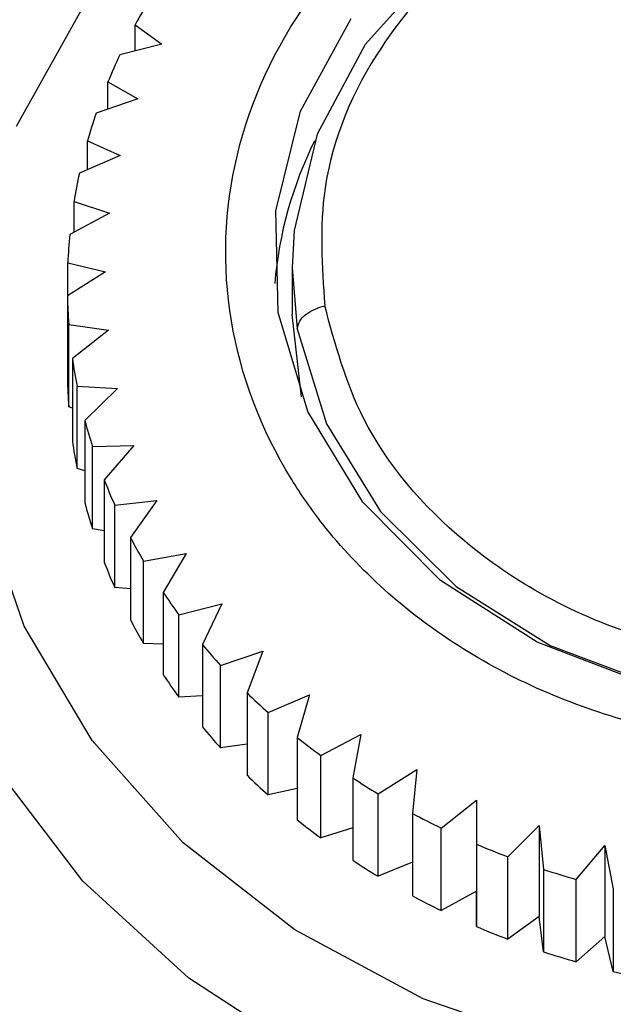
# Model space of a CAD drawing. Header units: millimetres. Extents: x 4096.516 to 4096.733, y 1727.865 to 1728.119.
# Tile 4 of 12: x 4096.538 to 4096.546, y 1727.91 to 1727.923. Entities that reach past the tile are written whole.
import ezdxf

# ---------------------------------------------------------------- set-up
doc = ezdxf.new("R2010")
doc.units = ezdxf.units.MM
doc.layers.add('SANINDUSA', color=3, linetype='Continuous')

msp = doc.modelspace()

# ---------------------------------------------------------------- linework, layer by layer
at = {"layer": 'SANINDUSA'}
for p, q in [((4096.539826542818, 1727.922802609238), (4096.54018174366, 1727.922543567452)), ((4096.539826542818, 1727.922452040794), (4096.539826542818, 1727.922802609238)), ((4096.54018174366, 1727.922543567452), (4096.539620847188, 1727.922399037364)), ((4096.539462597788, 1727.922040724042), (4096.539860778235, 1727.921812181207)), ((4096.539462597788, 1727.921675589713), (4096.539462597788, 1727.922040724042)), ((4096.539860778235, 1727.921812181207), (4096.539304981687, 1727.921621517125)), ((4096.539189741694, 1727.921252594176), (4096.539627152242, 1727.921058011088)), ((4096.539189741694, 1727.920868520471), (4096.539189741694, 1727.921252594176)), ((4096.539627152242, 1727.921058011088), (4096.539081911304, 1727.920821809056)), ((4096.539010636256, 1727.920445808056), (4096.539483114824, 1727.920288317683)), ((4096.539010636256, 1727.920037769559), (4096.539010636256, 1727.920445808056)), ((4096.539483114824, 1727.920288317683), (4096.538953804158, 1727.92000763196)), ((4096.539430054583, 1727.919510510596), (4096.538921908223, 1727.919186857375)), ((4096.538927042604, 1727.919628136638), (4096.539430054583, 1727.919510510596)), ((4096.538927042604, 1727.91919012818), (4096.538927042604, 1727.919628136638)), ((4096.541920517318, 1727.919563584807), (4096.541920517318, 1727.918941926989)), ((4096.541920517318, 1727.919563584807), (4096.541988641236, 1727.91874932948)), ((4096.538921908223, 1727.919186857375), (4096.538921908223, 1727.918088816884)), ((4096.542045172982, 1727.91784270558), (4096.541920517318, 1727.918941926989)), ((4096.538939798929, 1727.918807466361), (4096.539468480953, 1727.918732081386)), ((4096.538939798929, 1727.917709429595), (4096.538939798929, 1727.918807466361)), ((4096.539468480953, 1727.918732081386), (4096.53898871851, 1727.918351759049)), ((4096.53898871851, 1727.918351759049), (4096.53898871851, 1727.917253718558)), ((4096.539050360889, 1727.91798373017), (4096.539588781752, 1727.917953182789)), ((4096.539050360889, 1727.916885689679), (4096.539050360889, 1727.91798373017)), ((4096.539588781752, 1727.917953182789), (4096.539154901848, 1727.917527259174)), ((4096.53898871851, 1727.917691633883), (4096.538939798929, 1727.917709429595)), ((4096.539154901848, 1727.917527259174), (4096.539154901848, 1727.916429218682)), ((4096.539255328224, 1727.917181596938), (4096.539808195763, 1727.917195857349)), ((4096.539255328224, 1727.916083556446), (4096.539255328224, 1727.917181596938)), ((4096.539808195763, 1727.917195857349), (4096.539412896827, 1727.916735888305)), ((4096.539154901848, 1727.916857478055), (4096.539050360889, 1727.916885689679)), ((4096.539412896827, 1727.916735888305), (4096.539412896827, 1727.915637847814)), ((4096.539553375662, 1727.916400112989), (4096.540115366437, 1727.916460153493)), ((4096.539553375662, 1727.915302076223), (4096.539553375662, 1727.916400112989)), ((4096.540115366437, 1727.916460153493), (4096.539762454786, 1727.91596946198)), ((4096.539412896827, 1727.916054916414), (4096.539255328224, 1727.916083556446)), ((4096.539762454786, 1727.91596946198), (4096.539762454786, 1727.914871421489)), ((4096.539938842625, 1727.915651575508), (4096.540507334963, 1727.915753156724)), ((4096.540507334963, 1727.915753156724), (4096.540200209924, 1727.915235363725)), ((4096.539938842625, 1727.914553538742), (4096.539938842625, 1727.915651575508)), ((4096.539762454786, 1727.915281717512), (4096.539553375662, 1727.915302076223)), ((4096.540200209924, 1727.915235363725), (4096.540200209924, 1727.914137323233)), ((4096.540409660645, 1727.914938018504), (4096.540980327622, 1727.915081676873)), ((4096.540980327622, 1727.915081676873), (4096.540721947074, 1727.914540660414)), ((4096.540409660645, 1727.913839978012), (4096.540409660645, 1727.914938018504)), ((4096.540200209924, 1727.91454748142), (4096.539938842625, 1727.914553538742)), ((4096.540721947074, 1727.914540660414), (4096.540721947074, 1727.913442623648)), ((4096.540965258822, 1727.914261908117), (4096.541529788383, 1727.914452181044)), ((4096.541529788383, 1727.914452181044), (4096.54131847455, 1727.913896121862)), ((4096.540965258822, 1727.913163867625), (4096.540965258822, 1727.914261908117)), ((4096.54131847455, 1727.913896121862), (4096.54131847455, 1727.912798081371)), ((4096.541597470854, 1727.91363456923), (4096.542150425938, 1727.913870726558)), ((4096.542150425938, 1727.913870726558), (4096.541987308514, 1727.91330315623)), ((4096.540721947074, 1727.913855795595), (4096.540409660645, 1727.913839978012)), ((4096.541597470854, 1727.912536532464), (4096.541597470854, 1727.91363456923)), ((4096.542300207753, 1727.913062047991), (4096.542836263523, 1727.913342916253)), ((4096.542836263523, 1727.913342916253), (4096.542727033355, 1727.912764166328)), ((4096.54131847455, 1727.913211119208), (4096.540965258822, 1727.913163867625)), ((4096.541987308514, 1727.91330315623), (4096.541987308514, 1727.912205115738)), ((4096.542300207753, 1727.9119640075), (4096.542300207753, 1727.913062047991)), ((4096.543066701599, 1727.912549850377), (4096.543580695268, 1727.912873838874)), ((4096.543580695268, 1727.912873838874), (4096.543526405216, 1727.912288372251)), ((4096.542727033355, 1727.912764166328), (4096.542727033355, 1727.911666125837)), ((4096.541987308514, 1727.912622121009), (4096.541597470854, 1727.912536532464)), ((4096.543066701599, 1727.911451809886), (4096.543066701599, 1727.912549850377)), ((4096.543906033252, 1727.912094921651), (4096.544376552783, 1727.912468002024)), ((4096.544376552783, 1727.912468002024), (4096.544377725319, 1727.911880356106)), ((4096.544376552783, 1727.912468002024), (4096.544376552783, 1727.91125520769)), ((4096.543526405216, 1727.912288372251), (4096.543526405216, 1727.91119033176)), ((4096.542727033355, 1727.912096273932), (4096.542300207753, 1727.9119640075)), ((4096.543906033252, 1727.910996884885), (4096.543906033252, 1727.912094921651)), ((4096.544795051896, 1727.911712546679), (4096.545216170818, 1727.912129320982)), ((4096.545216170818, 1727.912129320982), (4096.545272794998, 1727.911544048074)), ((4096.545216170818, 1727.912129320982), (4096.545216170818, 1727.910916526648)), ((4096.544377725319, 1727.911880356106), (4096.544377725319, 1727.910782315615)), ((4096.545707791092, 1727.911411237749), (4096.546091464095, 1727.911861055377)), ((4096.546091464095, 1727.911861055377), (4096.546202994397, 1727.911282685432)), ((4096.546091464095, 1727.911861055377), (4096.546091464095, 1727.910648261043)), ((4096.543526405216, 1727.911638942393), (4096.543066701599, 1727.911451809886)), ((4096.544795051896, 1727.910614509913), (4096.544795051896, 1727.911712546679)), ((4096.545272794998, 1727.911544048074), (4096.545272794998, 1727.910446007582)), ((4096.545707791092, 1727.910313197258), (4096.545707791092, 1727.911411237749)), ((4096.544376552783, 1727.91125520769), (4096.543906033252, 1727.910996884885)), ((4096.544377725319, 1727.910782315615), (4096.544376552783, 1727.91125520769)), ((4096.546202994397, 1727.911282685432), (4096.546202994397, 1727.91018464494)), ((4096.545216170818, 1727.910916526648), (4096.544795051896, 1727.910614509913)), ((4096.545272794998, 1727.910446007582), (4096.545216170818, 1727.910916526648)), ((4096.546091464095, 1727.910648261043), (4096.545707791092, 1727.910313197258)), ((4096.546202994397, 1727.91018464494), (4096.546091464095, 1727.910648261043))]:
    msp.add_line(p, q, dxfattribs=at)
at = {"layer": 'SANINDUSA', "flags": 128}
for points in [[(4096.538245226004, 1727.921450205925), (4096.539105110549, 1727.922991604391), (4096.54028046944, 1727.924379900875), (4096.541733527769, 1727.925570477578), (4096.543417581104, 1727.926525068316), (4096.545278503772, 1727.927212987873), (4096.547256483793, 1727.927612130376), (4096.549287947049, 1727.927709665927), (4096.551307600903, 1727.927502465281), (4096.553250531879, 1727.926997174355), (4096.555054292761, 1727.926210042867), (4096.556660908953, 1727.925166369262), (4096.558018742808, 1727.92389969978), (4096.559084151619, 1727.922450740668), (4096.559822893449, 1727.920866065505), (4096.560211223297, 1727.919196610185), (4096.560236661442, 1727.91749602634), (4096.559898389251, 1727.915818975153), (4096.559207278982, 1727.914219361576), (4096.558185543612, 1727.912748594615), (4096.556866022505, 1727.911453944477), (4096.555291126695, 1727.910377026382), (4096.553511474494, 1727.909552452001)], [(4096.556499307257, 1727.925829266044), (4096.558038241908, 1727.924641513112), (4096.559314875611, 1727.923253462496), (4096.560292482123, 1727.921705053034), (4096.56094293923, 1727.920040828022), (4096.561247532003, 1727.918308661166), (4096.561197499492, 1727.916558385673), (4096.560794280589, 1727.914840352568), (4096.560049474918, 1727.913203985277), (4096.558984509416, 1727.911696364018), (4096.557630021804, 1727.910360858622), (4096.556024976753, 1727.909235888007), (4096.554215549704, 1727.90835381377), (4096.552253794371, 1727.907740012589), (4096.550196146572, 1727.907412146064), (4096.548101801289, 1727.907379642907), (4096.54603100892, 1727.907643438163), (4096.54404334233, 1727.908195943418), (4096.542195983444, 1727.909021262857), (4096.54054207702, 1727.910095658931), (4096.539129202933, 1727.911388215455), (4096.537998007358, 1727.912861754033)], [(4096.555852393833, 1727.920377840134), (4096.55546181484, 1727.921646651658), (4096.554743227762, 1727.922811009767), (4096.553732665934, 1727.923812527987), (4096.552480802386, 1727.924600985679), (4096.551050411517, 1727.925136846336), (4096.549513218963, 1727.925393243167), (4096.547946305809, 1727.925357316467), (4096.54642824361, 1727.925030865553), (4096.545035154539, 1727.924430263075), (4096.543836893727, 1727.92358562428), (4096.542893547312, 1727.92253930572), (4096.542252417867, 1727.921343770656), (4096.541945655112, 1727.920058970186), (4096.541920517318, 1727.919563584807)], [(4096.554980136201, 1727.923092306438), (4096.555713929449, 1727.92188189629), (4096.556107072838, 1727.920565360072), (4096.556139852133, 1727.919208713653), (4096.555810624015, 1727.91787998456), (4096.555135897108, 1727.91664579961), (4096.554149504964, 1727.915568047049), (4096.552900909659, 1727.914700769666), (4096.551452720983, 1727.914087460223), (4096.549877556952, 1727.913758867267), (4096.548254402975, 1727.913731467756), (4096.546664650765, 1727.91400664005), (4096.545188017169, 1727.914570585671), (4096.543898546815, 1727.915395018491), (4096.542860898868, 1727.916438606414), (4096.54212710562, 1727.917649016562), (4096.541733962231, 1727.918965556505), (4096.541701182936, 1727.920322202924), (4096.542030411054, 1727.921650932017), (4096.542705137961, 1727.922885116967)], [(4096.541988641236, 1727.91874932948), (4096.542379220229, 1727.917480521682), (4096.543097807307, 1727.916316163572), (4096.544108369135, 1727.915314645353), (4096.545360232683, 1727.914526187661), (4096.546790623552, 1727.913990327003), (4096.548327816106, 1727.913733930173), (4096.54989472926, 1727.913769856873), (4096.551412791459, 1727.914096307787), (4096.55280588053, 1727.914696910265), (4096.554004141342, 1727.91554154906), (4096.554947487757, 1727.91658786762), (4096.555588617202, 1727.917783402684), (4096.555895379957, 1727.919068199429), (4096.555920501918, 1727.919576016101)], [(4096.541955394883, 1727.910738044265), (4096.540467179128, 1727.911897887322), (4096.539250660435, 1727.913261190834), (4096.538344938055, 1727.914784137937), (4096.537779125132, 1727.916417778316)], [(4096.545548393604, 1727.909170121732), (4096.543667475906, 1727.909818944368), (4096.541955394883, 1727.910738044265)]]:
    msp.add_lwpolyline(points, dxfattribs=at)
at = {"layer": 'SANINDUSA'}
for centre, radius, start, end in [((4096.546724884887, 1727.919026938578), 0.007864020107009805, 148.4454579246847, 151.3067825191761), ((4096.546432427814, 1727.919176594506), 0.007535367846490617, 154.6819657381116, 157.6606473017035), ((4096.546188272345, 1727.919268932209), 0.007274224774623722, 161.1304948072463, 164.1751606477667), ((4096.546911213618, 1727.918916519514), 0.005242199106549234, 153.5143202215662, 175.2162429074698), ((4096.546017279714, 1727.91931237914), 0.0070977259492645, 167.7214919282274, 170.811153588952), ((4096.545924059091, 1727.9193254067), 0.007003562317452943, 174.4098859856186, 177.5226102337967), ((4096.54591367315, 1727.919326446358), 0.006993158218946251, 181.1437451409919, 184.2559777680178), ((4096.545993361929, 1727.919335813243), 0.007073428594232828, 187.996917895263, 191.0198813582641), ((4096.54591337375, 1727.918228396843), 0.006992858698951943, 181.1437202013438, 184.2560556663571), ((4096.546152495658, 1727.919372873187), 0.007236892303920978, 194.7752757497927, 197.6254007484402), ((4096.545993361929, 1727.918237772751), 0.007073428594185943, 187.996917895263, 191.0198813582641), ((4096.546385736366, 1727.91945585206), 0.007484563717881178, 201.3097513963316, 204.0963413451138), ((4096.546155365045, 1727.918275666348), 0.007239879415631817, 194.7758638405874, 197.6248126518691), ((4096.546672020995, 1727.919595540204), 0.007803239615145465, 207.6900849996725, 210.3596736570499), ((4096.546384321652, 1727.918357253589), 0.007483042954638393, 201.3097076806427, 204.0968377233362), ((4096.546988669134, 1727.919794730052), 0.008177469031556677, 213.886688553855, 216.4352366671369), ((4096.546670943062, 1727.918496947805), 0.00780202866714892, 207.6901746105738, 210.3601537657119), ((4096.547334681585, 1727.920067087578), 0.00861798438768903, 219.8863456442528, 222.3464724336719), ((4096.5469973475, 1727.918702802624), 0.008188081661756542, 213.8883404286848, 216.4335847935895), ((4096.547668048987, 1727.920389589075), 0.009081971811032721, 225.6419121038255, 228.0547081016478), ((4096.547333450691, 1727.918967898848), 0.00861630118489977, 219.8857166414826, 222.3463427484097), ((4096.547977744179, 1727.920753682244), 0.009560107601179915, 231.1997246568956, 233.5673200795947), ((4096.547666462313, 1727.919289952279), 0.009079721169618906, 225.6420282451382, 228.0554063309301), ((4096.548260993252, 1727.921158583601), 0.0100543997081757, 236.6054161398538, 238.8942823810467), ((4096.548492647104, 1727.921564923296), 0.01052226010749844, 241.8374366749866, 244.1576618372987), ((4096.547988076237, 1727.919669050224), 0.009577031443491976, 231.2018168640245, 233.5652278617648), ((4096.54867589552, 1727.921966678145), 0.01096394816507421, 246.9192789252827, 249.2700325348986), ((4096.548263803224, 1727.92006499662), 0.01005966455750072, 236.606015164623, 238.8936833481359), ((4096.54879714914, 1727.922308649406), 0.01132685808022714, 251.871439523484, 254.1722498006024), ((4096.548494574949, 1727.920470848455), 0.01052666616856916, 241.8383732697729, 244.1576179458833), ((4096.548674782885, 1727.920866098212), 0.01096117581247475, 246.9194254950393, 249.2707664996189), ((4096.548798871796, 1727.921216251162), 0.01133275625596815, 251.8720383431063, 254.1716509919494), ((4096.548875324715, 1727.921509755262), 0.01163612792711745, 256.7230600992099, 258.982061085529)]:
    msp.add_arc(centre, radius, start, end, dxfattribs=at)
for points, knots in [([(4096.555512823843, 1727.923384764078), (4096.554953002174, 1727.923964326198), (4096.553833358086, 1727.925123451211), (4096.551400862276, 1727.926148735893), (4096.548742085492, 1727.926483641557), (4096.546089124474, 1727.926053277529), (4096.543759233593, 1727.92491609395), (4096.542010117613, 1727.923197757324), (4096.54104074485, 1727.921092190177), (4096.540958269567, 1727.918838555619), (4096.541590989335, 1727.917176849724), (4096.542621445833, 1727.915702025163), (4096.544042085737, 1727.914424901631), (4096.546430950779, 1727.913377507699), (4096.549101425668, 1727.913048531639), (4096.551751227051, 1727.913477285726), (4096.554082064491, 1727.914614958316), (4096.555830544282, 1727.916332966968), (4096.55680152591, 1727.918439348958), (4096.556878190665, 1727.920690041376), (4096.556262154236, 1727.922360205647), (4096.555657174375, 1727.923187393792), (4096.555512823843, 1727.923384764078)], [0, 0, 0, 0, 0.0536861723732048, 0.1073724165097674, 0.1610586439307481, 0.2147448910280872, 0.2684310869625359, 0.3221173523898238, 0.375803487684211, 0.4294897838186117, 0.4831759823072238, 0.4999999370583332, 0.5536861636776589, 0.6073724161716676, 0.6610586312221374, 0.7147448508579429, 0.7684310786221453, 0.8221172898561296, 0.8758035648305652, 0.9294897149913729, 0.9831759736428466, 1, 1, 1, 1]), ([(4096.555487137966, 1727.920599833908), (4096.555348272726, 1727.921112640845), (4096.55503375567, 1727.92227410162), (4096.553905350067, 1727.923593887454), (4096.552540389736, 1727.924525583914), (4096.551188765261, 1727.925090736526), (4096.549633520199, 1727.925394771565), (4096.547988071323, 1727.925373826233), (4096.546399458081, 1727.925014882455), (4096.545004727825, 1727.924364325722), (4096.54389183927, 1727.923509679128), (4096.542887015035, 1727.92229961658), (4096.542237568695, 1727.920770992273), (4096.542318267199, 1727.919582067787), (4096.542353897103, 1727.919057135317)], [0, 0, 0, 0, 0.09031850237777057, 0.2045631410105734, 0.2714198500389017, 0.3439361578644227, 0.4207854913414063, 0.4999999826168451, 0.5792144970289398, 0.6560637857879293, 0.7285800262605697, 0.7954367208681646, 0.909681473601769, 1, 1, 1, 1]), ([(4096.555487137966, 1727.920599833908), (4096.555522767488, 1727.920074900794), (4096.555603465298, 1727.918885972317), (4096.554954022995, 1727.917357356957), (4096.55394919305, 1727.916147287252), (4096.552836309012, 1727.915292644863), (4096.551441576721, 1727.914642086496), (4096.549852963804, 1727.914283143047), (4096.548207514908, 1727.914262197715), (4096.546652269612, 1727.914566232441), (4096.545300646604, 1727.915131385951), (4096.543935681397, 1727.916063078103), (4096.542807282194, 1727.917382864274), (4096.542492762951, 1727.918544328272), (4096.542353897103, 1727.919057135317)], [0, 0, 0, 0, 0.09031833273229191, 0.2045632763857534, 0.2714198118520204, 0.3439361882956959, 0.420785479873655, 0.4999999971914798, 0.579214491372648, 0.6560638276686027, 0.7285801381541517, 0.7954367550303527, 0.9096816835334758, 0.9999999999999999, 0.9999999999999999, 0.9999999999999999, 0.9999999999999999]), ([(4096.541988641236, 1727.91874932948), (4096.541994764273, 1727.918782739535), (4096.542007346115, 1727.918851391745), (4096.54210099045, 1727.918943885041), (4096.542221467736, 1727.919015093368), (4096.542310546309, 1727.919043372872), (4096.542353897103, 1727.919057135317)], [0, 0, 0, 0, 0.2733295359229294, 0.5616475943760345, 0.786672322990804, 1, 1, 1, 1])]:
    msp.add_open_spline(points, degree=3, knots=knots, dxfattribs=at)

doc.saveas('drawing.dxf')
